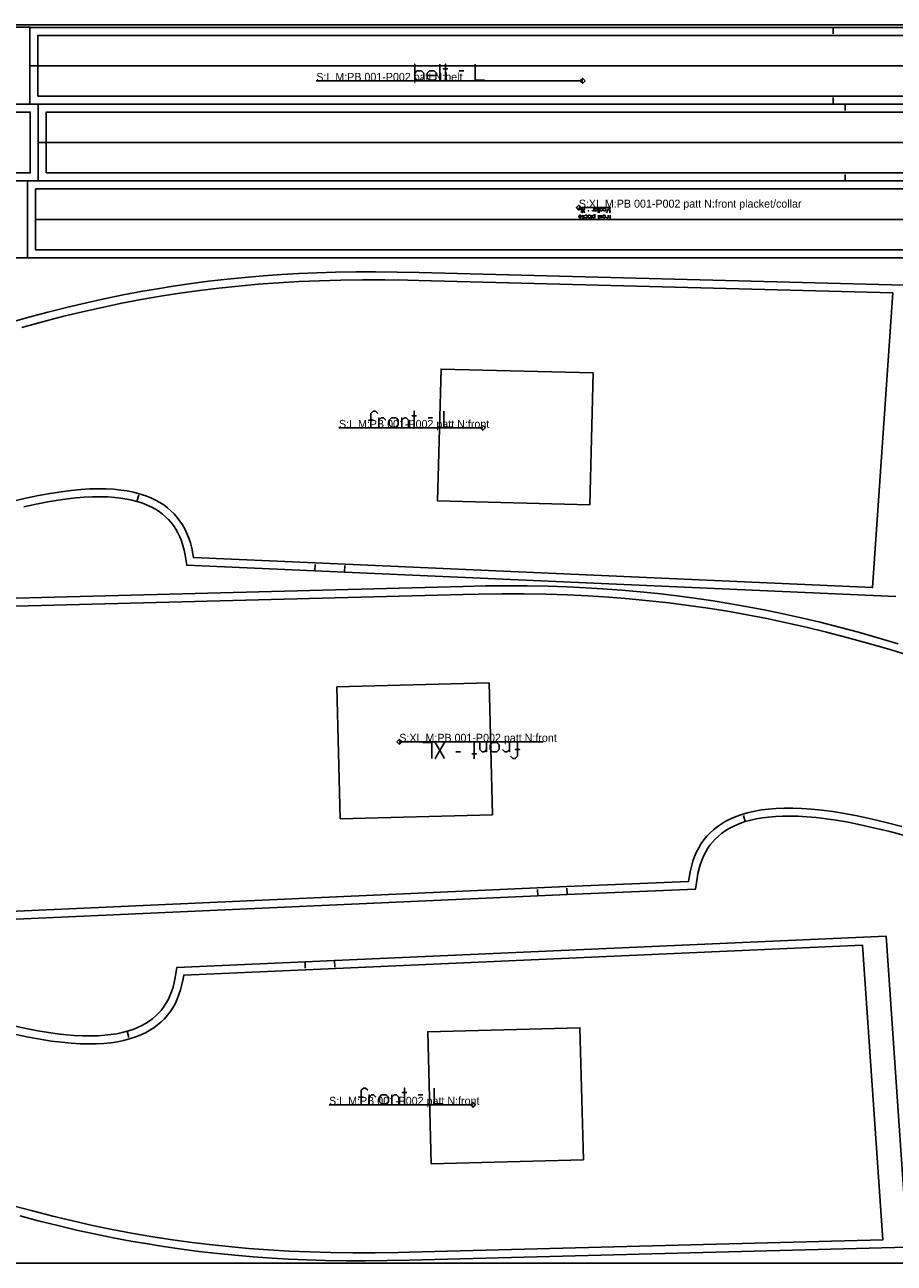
# Model space of a CAD drawing. Extents: x 0 to 4186, y 0 to 1550.
# Tile 3 of 6: x 1323 to 2411, y 0 to 1550. Entities that reach past the tile are written whole.
import ezdxf

# ---------------------------------------------------------------- set-up
doc = ezdxf.new("R2010")
doc.units = 0

msp = doc.modelspace()

# ---------------------------------------------------------------- linework, layer by layer
at = {"layer": '1'}
for p, q in [((2334.955, 1546.767), (2334.955, 1538.767)), ((1842.812, 1500.768), (1842.812, 1480.768)), ((1867.097, 1492.196), (1872.812, 1492.196)), ((2334.955, 1450.77), (2334.955, 1458.769)), ((2350.236, 1450.751), (2350.236, 1442.752)), ((2350.236, 1354.755), (2350.236, 1362.755)), ((2040.911, 1314.779), (2040.911, 1320.113)), ((2042.054, 1314.779), (2042.054, 1320.113)), ((2053.863, 1320.113), (2051.578, 1314.779)), ((2029.482, 1317.065), (2027.959, 1317.065)), ((2032.72, 1306.255), (2032.72, 1311.589)), ((1828.045, 1057.886), (1833.759, 1057.886)), ((1463.863, 953.491), (1466.064, 961.181)), ((1686.493, 866.652), (1686.835, 874.644)), ((1723.451, 865.075), (1723.799, 873.068)), ((1868.576, 640.216), (1862.862, 640.216)), ((2225.088, 552.657), (2222.738, 560.304)), ((1965.314, 459.762), (1964.966, 467.755)), ((2002.272, 461.339), (2001.93, 469.331)), ((1674.184, 377.105), (1674.526, 369.113)), ((1711.142, 378.682), (1711.49, 370.689)), ((1451.554, 290.266), (1453.755, 282.576)), ((1815.736, 210.727), (1821.45, 210.727))]:
    msp.add_line(p, q, dxfattribs=at)
for points in [[(14.162, 0), (4171.747, 0), (4171.747, 1550), (14.162, 1550), (14.162, 0)], [(1329.961, 1498.9), (1329.961, 1450.799), (114.647, 1450.799), (17.162, 1450.799), (17.162, 1498.9), (17.162, 1547), (1329.961, 1547), (1329.961, 1498.9)], [(1329.955, 1546.767), (2334.955, 1546.767), (3339.956, 1546.767), (3339.956, 1450.77), (2334.955, 1450.77), (1329.955, 1450.77), (1329.955, 1546.767)], [(1814.24, 1480.768), (1811.383, 1483.625), (1811.383, 1480.768), (1811.383, 1500.768), (1811.383, 1489.339), (1814.24, 1492.196), (1819.955, 1492.196), (1822.812, 1489.339), (1822.812, 1483.625), (1819.955, 1480.768), (1814.24, 1480.768)], [(14.162, 1402.656), (14.162, 1450.757), (1239.458, 1450.757), (1340.243, 1450.757), (1340.243, 1402.656), (1340.243, 1354.556), (14.162, 1354.556), (14.162, 1402.656)], [(3360.236, 1354.755), (2350.236, 1354.755), (1340.236, 1354.755), (1340.236, 1450.751), (2350.236, 1450.751), (3360.236, 1450.751), (3360.236, 1354.755)], [(1326.961, 1306.437), (1326.961, 1354.538), (111.647, 1354.538), (14.162, 1354.538), (14.162, 1306.437), (14.162, 1258.337), (1326.961, 1258.337), (1326.961, 1306.437)], [(1326.949, 1306.456), (1326.949, 1258.356), (2552.263, 1258.356), (2653.049, 1258.356), (2653.049, 1306.456), (2653.049, 1354.556), (1326.949, 1354.556), (1326.949, 1306.456)], [(2039.006, 1320.113), (2039.768, 1319.351), (2039.768, 1317.827), (2039.006, 1317.065), (2037.482, 1317.065), (2036.72, 1317.827), (2036.72, 1317.065), (2036.72, 1320.113), (2036.72, 1319.351), (2037.482, 1320.113), (2039.006, 1320.113)], [(2045.482, 1320.113), (2046.244, 1319.351), (2046.244, 1317.827), (2045.482, 1317.065), (2043.959, 1317.065), (2043.197, 1317.827), (2043.197, 1319.351), (2043.959, 1320.113), (2045.482, 1320.113)], [(2030.816, 1311.589), (2031.578, 1310.827), (2031.578, 1309.303), (2030.816, 1308.541), (2029.292, 1308.541), (2028.53, 1309.303), (2028.53, 1308.541), (2028.53, 1311.589), (2028.53, 1310.827), (2029.292, 1311.589), (2030.816, 1311.589)], [(2049.101, 1311.589), (2049.863, 1310.827), (2049.863, 1309.303), (2049.101, 1308.541), (2047.578, 1308.541), (2046.816, 1309.303), (2046.816, 1310.827), (2047.578, 1311.589), (2049.101, 1311.589)], [(1782.331, 1046.458), (1779.474, 1049.315), (1779.474, 1055.029), (1782.331, 1057.886), (1788.045, 1057.886), (1790.902, 1055.029), (1790.902, 1049.315), (1788.045, 1046.458), (1782.331, 1046.458)], [(1914.29, 651.644), (1917.147, 648.787), (1917.147, 643.073), (1914.29, 640.216), (1908.576, 640.216), (1905.719, 643.073), (1905.719, 648.787), (1908.576, 651.644), (1914.29, 651.644)], [(1770.022, 199.299), (1767.165, 202.156), (1767.165, 207.87), (1770.022, 210.727), (1775.736, 210.727), (1778.593, 207.87), (1778.593, 202.156), (1775.736, 199.299), (1770.022, 199.299)]]:
    msp.add_lwpolyline(points, close=True, dxfattribs=at)
for points in [[(1838.526, 1483.625), (1835.669, 1480.768), (1829.955, 1480.768), (1827.097, 1483.625), (1827.097, 1489.339), (1829.955, 1492.196), (1835.669, 1492.196), (1838.526, 1489.339), (1838.526, 1486.482), (1827.097, 1486.482)], [(1849.955, 1480.768), (1849.955, 1500.768), (1849.955, 1495.053), (1847.097, 1495.053), (1852.812, 1495.053)], [(1898.526, 1480.768), (1887.097, 1480.768), (1887.097, 1500.768)], [(2016.911, 1320.113), (2019.959, 1320.113), (2019.959, 1314.779)], [(2024.149, 1314.779), (2021.101, 1320.113), (2022.625, 1317.446), (2021.101, 1314.779), (2024.149, 1320.113)], [(2035.578, 1320.113), (2035.578, 1317.065), (2035.578, 1317.827), (2034.816, 1317.065), (2034.054, 1317.065), (2033.292, 1317.827)], [(2047.387, 1319.351), (2048.149, 1320.113), (2049.673, 1320.113), (2050.435, 1319.351), (2050.435, 1317.827), (2049.673, 1317.065), (2048.149, 1317.065), (2047.387, 1317.827)], [(2055.768, 1320.113), (2055.768, 1314.779), (2055.768, 1316.303), (2056.53, 1316.303), (2055.006, 1316.303)], [(2016.72, 1310.827), (2017.482, 1311.589), (2019.006, 1311.589), (2019.768, 1310.827), (2019.768, 1309.303), (2019.006, 1308.541), (2017.482, 1308.541), (2016.72, 1309.303), (2016.72, 1310.065), (2019.768, 1310.065)], [(2023.197, 1311.589), (2023.197, 1306.255), (2023.197, 1309.303), (2020.911, 1307.017), (2022.435, 1308.541), (2020.911, 1311.589)], [(2024.34, 1310.827), (2025.101, 1311.589), (2026.625, 1311.589), (2027.387, 1310.827), (2027.387, 1309.303), (2026.625, 1308.541), (2025.101, 1308.541), (2024.34, 1309.303)], [(2036.911, 1313.113), (2036.911, 1308.541), (2036.911, 1309.303), (2036.149, 1308.541), (2034.625, 1308.541), (2033.863, 1309.303), (2033.863, 1310.827), (2034.625, 1311.589), (2036.149, 1311.589), (2036.911, 1310.827)], [(2041.482, 1311.589), (2041.482, 1306.255), (2041.482, 1307.779), (2042.244, 1307.779), (2040.72, 1307.779)], [(2045.673, 1311.589), (2045.673, 1308.541), (2045.673, 1309.303), (2044.911, 1308.541), (2044.149, 1308.541), (2043.387, 1309.303), (2043.387, 1311.589)], [(2053.292, 1311.589), (2053.292, 1308.541), (2053.292, 1309.303), (2052.53, 1308.541), (2051.768, 1308.541), (2051.006, 1309.303)], [(2055.959, 1311.589), (2055.959, 1309.303), (2055.197, 1309.303), (2056.721, 1309.303), (2055.959, 1309.303), (2055.959, 1307.017), (2055.197, 1306.255), (2054.435, 1306.255), (2053.673, 1307.017)], [(1306.325, 1177.908), (1330.006, 1184.538), (1352.44, 1190.496), (1377.262, 1196.713), (1400.63, 1202.195), (1422.66, 1207.03), (1446.422, 1211.877), (1468.684, 1216.067), (1489.565, 1219.687), (1509.167, 1222.812), (1532.19, 1226.148), (1553.488, 1228.911), (1577.153, 1231.624), (1598.715, 1233.77), (1621.658, 1235.723), (1645.184, 1237.379), (1665.935, 1238.554), (1688.83, 1239.552), (1712.24, 1240.259), (1737.891, 1240.681), (1762.236, 1240.757), (1789.379, 1240.489), (1816.916, 1239.853), (2440.301, 1223.572)], [(1756.616, 1046.458), (1756.616, 1055.029), (1759.474, 1055.029), (1753.759, 1055.029), (1756.616, 1055.029), (1756.616, 1063.6), (1759.474, 1066.458), (1762.331, 1066.458), (1765.188, 1063.6)], [(1766.616, 1046.458), (1766.616, 1057.886), (1766.616, 1055.029), (1769.474, 1057.886), (1772.331, 1057.886), (1775.188, 1055.029)], [(1795.188, 1046.458), (1795.188, 1057.886), (1795.188, 1055.029), (1798.045, 1057.886), (1800.902, 1057.886), (1803.759, 1055.029), (1803.759, 1046.458)], [(1810.902, 1046.458), (1810.902, 1066.458), (1810.902, 1060.743), (1808.045, 1060.743), (1813.759, 1060.743)], [(1859.474, 1046.458), (1848.045, 1046.458), (1848.045, 1066.458)], [(2413.542, 834.401), (1723.451, 865.075), (1686.493, 866.652), (1526.063, 873.482), (1524.044, 886.191), (1522.757, 892.547), (1521.276, 898.215), (1519.406, 903.96), (1517.413, 908.997), (1515.07, 913.965), (1512.403, 918.739), (1509.451, 923.233), (1506.266, 927.384), (1503.178, 930.877), (1499.704, 934.309), (1495.953, 937.539), (1491.601, 940.783), (1486.935, 943.77), (1482.277, 946.337), (1476.811, 948.903), (1471.299, 951.087), (1463.863, 953.491), (1457.46, 955.14), (1451.092, 956.452), (1443.513, 957.642), (1436.079, 958.47), (1427.597, 959.051), (1418.226, 959.301), (1408.153, 959.171), (1397.596, 958.643), (1387.778, 957.835), (1376.873, 956.617), (1365.358, 955.007), (1352.278, 952.819), (1337.554, 949.952), (1322.089, 946.538)], [(2416.305, 775.29), (2390.873, 782.848), (2366.812, 789.644), (2344.014, 795.754), (2318.793, 802.134), (2295.044, 807.765), (2272.658, 812.733), (2248.51, 817.717), (2225.884, 822.03), (2204.661, 825.762), (2184.739, 828.986), (2161.337, 832.431), (2139.69, 835.29), (2115.635, 838.105), (2093.717, 840.339), (2070.395, 842.379), (2046.477, 844.118), (2025.382, 845.363), (2002.107, 846.431), (1978.306, 847.205), (1952.227, 847.696), (1927.472, 847.832), (1899.873, 847.621), (1871.86, 847.04), (1248.488, 830.761)], [(1821.433, 651.644), (1832.862, 651.644), (1832.862, 631.644)], [(1848.576, 631.644), (1837.148, 651.644), (1842.862, 641.644), (1837.148, 631.644), (1848.576, 651.644)], [(1885.719, 651.644), (1885.719, 631.644), (1885.719, 637.359), (1888.576, 637.359), (1882.862, 637.359)], [(1901.433, 651.644), (1901.433, 640.216), (1901.433, 643.073), (1898.576, 640.216), (1895.719, 640.216), (1892.862, 643.073), (1892.862, 651.644)], [(1930.005, 651.644), (1930.005, 640.216), (1930.005, 643.073), (1927.147, 640.216), (1924.29, 640.216), (1921.433, 643.073)], [(1940.005, 651.644), (1940.005, 643.073), (1937.147, 643.073), (1942.862, 643.073), (1940.005, 643.073), (1940.005, 634.502), (1937.147, 631.644), (1934.29, 631.644), (1931.433, 634.502)], [(1275.202, 429.086), (1965.314, 459.762), (2002.272, 461.339), (2162.926, 468.178), (2164.654, 481.309), (2165.815, 487.929), (2167.192, 493.847), (2168.97, 499.859), (2170.893, 505.144), (2173.184, 510.368), (2175.539, 514.918), (2178.196, 519.319), (2180.837, 523.123), (2183.975, 527.059), (2187.528, 530.929), (2191.392, 534.576), (2195.436, 537.887), (2199.939, 541.082), (2204.227, 543.725), (2209.102, 546.339), (2214.373, 548.764), (2220.299, 551.072), (2225.088, 552.657), (2231.806, 554.525), (2238.489, 556.032), (2246.452, 557.428), (2254.269, 558.431), (2263.189, 559.191), (2271.808, 559.582), (2281.288, 559.67), (2291.433, 559.41), (2302.022, 558.793), (2313.806, 557.741), (2326.273, 556.254), (2338.888, 554.402), (2353.852, 551.809), (2369.223, 548.751), (2385.696, 545.097), (2405.773, 540.218), (2427.279, 534.668)], [(1317.697, 59.219), (1340.131, 53.261), (1364.953, 47.044), (1388.321, 41.562), (1410.351, 36.727), (1434.113, 31.88), (1456.375, 27.69), (1477.256, 24.07), (1496.858, 20.945), (1519.881, 17.609), (1541.179, 14.846), (1564.844, 12.133), (1586.406, 9.987), (1609.349, 8.034), (1632.875, 6.378), (1653.626, 5.203), (1676.521, 4.205), (1699.931, 3.498), (1725.582, 3.076), (1749.927, 3), (1777.07, 3.268), (1804.607, 3.904), (2427.992, 20.185), (2401.233, 409.356), (1711.142, 378.682), (1674.184, 377.105), (1513.754, 370.275), (1511.735, 357.566), (1510.448, 351.21), (1508.967, 345.542), (1507.097, 339.797), (1505.104, 334.76), (1502.761, 329.792), (1500.094, 325.018), (1497.142, 320.524), (1493.957, 316.373), (1490.869, 312.88), (1487.395, 309.448), (1483.644, 306.218), (1479.292, 302.974), (1474.626, 299.987), (1469.968, 297.42), (1464.502, 294.854), (1458.99, 292.67), (1451.554, 290.266), (1445.151, 288.617), (1438.783, 287.305), (1431.204, 286.115), (1423.77, 285.287), (1415.288, 284.706), (1405.917, 284.456), (1395.844, 284.586), (1385.287, 285.114), (1375.469, 285.922), (1364.564, 287.14), (1353.049, 288.75), (1339.969, 290.938), (1325.245, 293.805), (1309.78, 297.219)], [(1744.307, 199.299), (1744.307, 207.87), (1747.165, 207.87), (1741.45, 207.87), (1744.307, 207.87), (1744.307, 216.441), (1747.165, 219.299), (1750.022, 219.299), (1752.879, 216.441)], [(1798.593, 199.299), (1798.593, 219.299), (1798.593, 213.584), (1795.736, 213.584), (1801.45, 213.584)], [(1847.165, 199.299), (1835.736, 199.299), (1835.736, 219.299)], [(1754.307, 199.299), (1754.307, 210.727), (1754.307, 207.87), (1757.165, 210.727), (1760.022, 210.727), (1762.879, 207.87)], [(1782.879, 199.299), (1782.879, 210.727), (1782.879, 207.87), (1785.736, 210.727), (1788.593, 210.727), (1791.45, 207.87), (1791.45, 199.299)]]:
    msp.add_lwpolyline(points, dxfattribs=at)
at = {"layer": '3'}
for p, q in [((2021.622, 1479.768), (1688.288, 1479.768)), ((2016.721, 1321.113), (2056.721, 1321.113)), ((1336.95, 1306.456), (2629.748, 1306.456)), ((1896.617, 1045.458), (1716.617, 1045.458)), ((1792.148, 652.645), (1972.148, 652.645)), ((1884.308, 198.299), (1704.308, 198.299))]:
    msp.add_line(p, q, dxfattribs=at)
for points in [[(1339.955, 1460.77), (1339.955, 1536.767), (2334.955, 1536.767), (3329.956, 1536.767), (3329.956, 1460.77), (2334.955, 1460.77), (1339.955, 1460.77)], [(2024.622, 1479.768), (2021.622, 1476.768), (2018.622, 1479.768), (2021.622, 1482.768), (2024.622, 1479.768)], [(24.144, 1440.757), (1239.458, 1440.757), (1330.244, 1440.757), (1330.244, 1402.656), (1330.244, 1364.556), (24.144, 1364.556), (24.144, 1402.656), (24.144, 1440.757)], [(3350.236, 1440.751), (3350.236, 1364.755), (2350.236, 1364.755), (1350.235, 1364.755), (1350.235, 1440.751), (2350.236, 1440.751), (3350.236, 1440.751)], [(1336.949, 1268.355), (2552.263, 1268.355), (2643.049, 1268.355), (2643.049, 1306.456), (2643.049, 1344.556), (1336.949, 1344.556), (1336.949, 1306.456), (1336.949, 1268.355)], [(2019.721, 1321.113), (2016.721, 1324.113), (2013.721, 1321.113), (2016.721, 1318.113), (2019.721, 1321.113)], [(2034.824, 1114.186), (2030.512, 949.142), (1840.077, 954.114), (1844.387, 1119.158), (2034.824, 1114.186)], [(1893.617, 1045.458), (1896.617, 1048.458), (1899.617, 1045.458), (1896.617, 1042.458), (1893.617, 1045.458)], [(1713.941, 721.373), (1718.253, 556.329), (1908.688, 561.301), (1904.378, 726.345), (1713.941, 721.373)], [(1795.148, 652.645), (1792.148, 655.645), (1789.148, 652.645), (1792.148, 649.645), (1795.148, 652.645)], [(2022.515, 129.571), (2018.203, 294.615), (1827.768, 289.643), (1832.078, 124.599), (2022.515, 129.571)], [(1881.308, 198.299), (1884.308, 195.299), (1887.308, 198.299), (1884.308, 201.299), (1881.308, 198.299)]]:
    msp.add_lwpolyline(points, close=True, dxfattribs=at)
for points in [[(1329.955, 1498.768), (1339.705, 1498.768), (2334.955, 1498.768), (3330.206, 1498.768), (3339.956, 1498.768)], [(3360.236, 1402.753), (3350.486, 1402.753), (2350.236, 1402.753), (1349.985, 1402.753), (1340.236, 1402.753)], [(1319.727, 1171.319), (1345.486, 1178.341), (1370.837, 1184.84), (1395.798, 1190.828), (1420.474, 1196.338), (1444.919, 1201.389), (1469.182, 1205.994), (1493.377, 1210.182), (1517.652, 1213.976), (1541.923, 1217.364), (1566.321, 1220.364), (1590.88, 1222.978), (1615.663, 1225.213), (1640.814, 1227.077), (1666.355, 1228.564), (1692.332, 1229.673), (1718.899, 1230.402), (1746.163, 1230.742), (1774.155, 1230.684), (1802.976, 1230.216), (1816.638, 1229.856), (1816.638, 1229.856), (2409.598, 1214.371), (2384.249, 845.712), (1686.918, 876.642), (1534.657, 883.126), (1533.902, 887.882), (1532.483, 894.871), (1530.748, 901.449), (1528.712, 907.629), (1526.384, 913.444), (1523.762, 918.929), (1520.856, 924.085), (1517.668, 928.934), (1514.194, 933.489), (1510.435, 937.757), (1506.37, 941.765), (1501.997, 945.51), (1497.304, 948.997), (1492.277, 952.228), (1486.875, 955.216), (1481.09, 957.949), (1474.912, 960.413), (1466.615, 963.104), (1459.439, 964.947), (1451.762, 966.491), (1443.564, 967.72), (1434.823, 968.611), (1425.505, 969.148), (1415.578, 969.306), (1405.002, 969.062), (1393.694, 968.387), (1381.637, 967.252), (1368.797, 965.624), (1355.111, 963.473), (1340.453, 960.747), (1324.618, 957.377), (1307.302, 953.26)], [(2431.853, 760.006), (2404.711, 768.347), (2378.181, 776.084), (2352.213, 783.244), (2326.666, 789.877), (2301.44, 796.014), (2276.572, 801.655), (2251.897, 806.842), (2227.41, 811.582), (2202.994, 815.902), (2178.567, 819.816), (2154.055, 823.337), (2129.425, 826.468), (2104.629, 829.214), (2079.607, 831.577), (2054.289, 833.564), (2028.597, 835.176), (2002.476, 836.41), (1975.794, 837.265), (1948.504, 837.736), (1920.477, 837.814), (1891.571, 837.486), (1872.127, 837.043), (1872.127, 837.043), (1279.167, 821.558)], [(1304.516, 440.399), (2001.847, 471.329), (2154.108, 477.813), (2154.758, 482.742), (2156.008, 489.887), (2157.591, 496.656), (2159.487, 503.038), (2161.687, 509.054), (2164.185, 514.731), (2166.966, 520.074), (2170.035, 525.113), (2173.39, 529.858), (2177.048, 534.337), (2180.998, 538.543), (2185.258, 542.494), (2189.848, 546.199), (2194.765, 549.647), (2200.032, 552.845), (2205.659, 555.788), (2211.687, 558.48), (2218.127, 560.907), (2222.15, 562.217), (2229.423, 564.238), (2237.19, 565.97), (2245.466, 567.392), (2254.299, 568.489), (2263.694, 569.241), (2273.705, 569.629), (2284.359, 569.629), (2295.741, 569.215), (2307.851, 568.358), (2320.767, 567.027), (2334.53, 565.189), (2349.197, 562.814), (2364.988, 559.834), (2382.189, 556.158), (2401.509, 551.59), (2420.855, 546.671)], [(1307.418, 72.438), (1333.177, 65.416), (1358.528, 58.917), (1383.489, 52.929), (1408.165, 47.419), (1432.61, 42.368), (1456.873, 37.763), (1481.068, 33.575), (1505.343, 29.781), (1529.614, 26.393), (1554.012, 23.393), (1578.571, 20.779), (1603.354, 18.544), (1628.505, 16.68), (1654.046, 15.193), (1680.023, 14.084), (1706.59, 13.355), (1733.854, 13.015), (1761.846, 13.073), (1790.667, 13.541), (1804.329, 13.901), (1804.329, 13.901), (2397.289, 29.386), (2371.94, 398.045), (1674.609, 367.115), (1522.348, 360.631), (1521.593, 355.875), (1520.174, 348.886), (1518.439, 342.308), (1516.403, 336.128), (1514.075, 330.313), (1511.453, 324.828), (1508.547, 319.672), (1505.359, 314.823), (1501.885, 310.268), (1498.126, 306), (1494.061, 301.992), (1489.688, 298.247), (1484.995, 294.76), (1479.968, 291.529), (1474.566, 288.541), (1468.781, 285.808), (1462.603, 283.344), (1454.306, 280.653), (1447.13, 278.81), (1439.453, 277.266), (1431.255, 276.037), (1422.514, 275.146), (1413.196, 274.609), (1403.269, 274.451), (1392.693, 274.695), (1381.385, 275.37), (1369.328, 276.505), (1356.488, 278.133), (1342.802, 280.284), (1328.144, 283.01), (1312.309, 286.38)]]:
    msp.add_lwpolyline(points, dxfattribs=at)

# ---------------------------------------------------------------- texts
at = {"layer": 'Label'}
for s, p in [('S:L M:PB 001-P002 patt N:belt', (1688.288, 1479.75)), ('S:XL M:PB 001-P002 patt N:front placket/collar', (2016.721, 1321.095)), ('S:L M:PB 001-P002 patt N:front', (1716.617, 1045.44)), ('S:XL M:PB 001-P002 patt N:front', (1792.148, 652.627)), ('S:L M:PB 001-P002 patt N:front', (1704.308, 198.281))]:
    msp.add_text(s, height=10, dxfattribs=at).set_placement(p)

doc.saveas('drawing.dxf')
